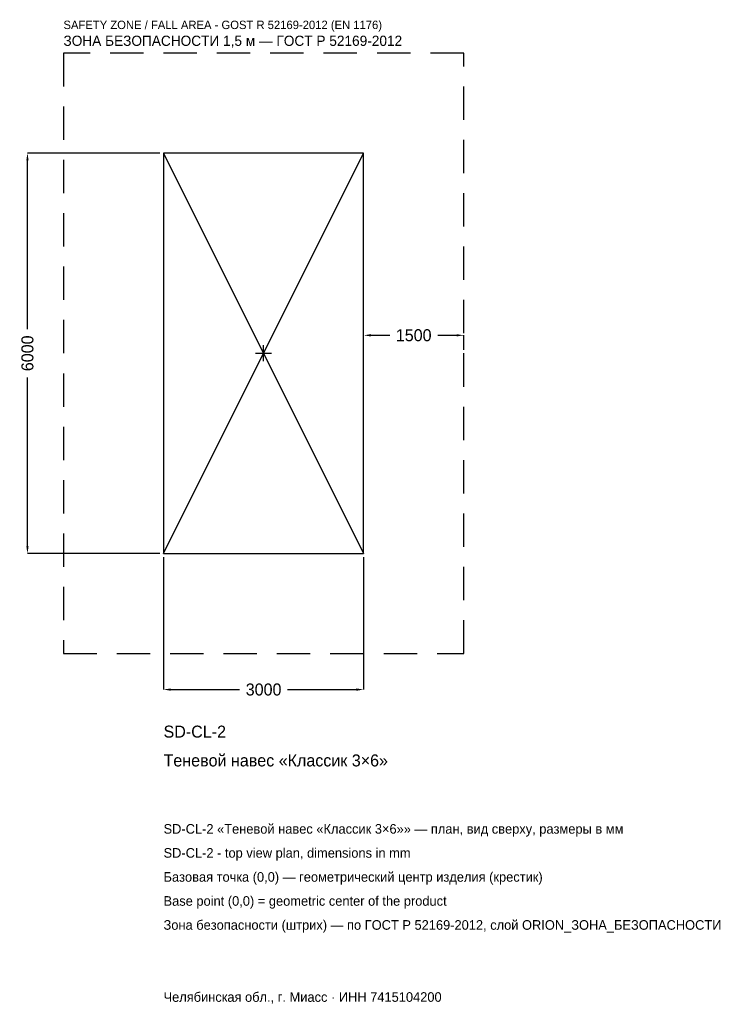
# Model space of a CAD drawing. Header units: metres. Extents: x -3657 to 6981, y -9757 to 5001.
import ezdxf

# ---------------------------------------------------------------- set-up
doc = ezdxf.new("R2010")
doc.units = ezdxf.units.M
doc.linetypes.add('DASHED', pattern=[800, 500, -300])
for name, color, linetype in [('ORION_ДАННЫЕ', 3, 'Continuous'), ('ORION_ЗОНА_БЕЗОПАСНОСТИ', 1, 'Continuous'), ('ORION_КОНТУР', 7, 'Continuous'), ('ORION_РАЗМЕРЫ', 8, 'Continuous')]:
    doc.layers.add(name, color=color, linetype=linetype)
doc.dimstyles.new('ORION', dxfattribs={"dimtxt": 180, "dimasz": 108, "dimexe": 1.25, "dimexo": 54, "dimtad": 1, "dimdec": 0, "dimcen": 2.5, "dimazin": 3, "dimtfac": 1, "dimtmove": 0, "dimatfit": 3, "dimarcsym": 0})

# ---------------------------------------------------------------- blocks, each defined once
blk = doc.blocks.new('_CLOSEDFILLED')
at = {"color": 0, "linetype": 'BYBLOCK'}
blk.add_solid([(-1, 0.16), (0, 0), (-1, -0.16)], dxfattribs=at)
blk = doc.blocks.new('*D1')
for p, q in [((-1500, -3054), (-1500, -5040)), ((1500, -3054), (1500, -5040)), ((-1392, -5040), (-360, -5040)), ((360, -5040), (1392, -5040))]:
    blk.add_line(p, q)
at = {"layer": 'Defpoints'}
for p in [(-1500, -3000), (1500, -3000), (-1500, -5040)]:
    blk.add_point(p, dxfattribs=at)
at = {"layer": 'ORION_РАЗМЕРЫ', "xscale": 108, "yscale": 108, "rotation": 180}
blk.add_blockref('_CLOSEDFILLED', (-1500, -5040), dxfattribs=at)
at = {"layer": 'ORION_РАЗМЕРЫ', "xscale": 108, "yscale": 108}
blk.add_blockref('_CLOSEDFILLED', (1500, -5040), dxfattribs=at)
at = {"layer": 'ORION_РАЗМЕРЫ', "insert": (0, -5040), "char_height": 180, "attachment_point": 5}
blk.add_mtext('3000', dxfattribs=at)
blk = doc.blocks.new('*D2')
for p, q in [((-1554, 3000), (-3540, 3000)), ((-3540, 360), (-3540, 2892)), ((-3540, -2892), (-3540, -360)), ((-1554, -3000), (-3540, -3000))]:
    blk.add_line(p, q)
at = {"layer": 'Defpoints'}
for p in [(-1500, 3000), (-3540, -3000), (-1500, -3000)]:
    blk.add_point(p, dxfattribs=at)
at = {"layer": 'ORION_РАЗМЕРЫ', "xscale": 108, "yscale": 108}
for p, rotation in [((-3540, 3000), 90), ((-3540, -3000), 270)]:
    blk.add_blockref('_CLOSEDFILLED', p, dxfattribs=dict(at, rotation=rotation))
at = {"layer": 'ORION_РАЗМЕРЫ', "insert": (-3540, 0), "char_height": 180, "attachment_point": 5, "rotation": 90}
blk.add_mtext('6000', dxfattribs=at)
blk = doc.blocks.new('*D3')
for p, q in [((1500, 54), (1500, 270)), ((1608, 270), (1890, 270)), ((2610, 270), (2892, 270)), ((3000, 54), (3000, 270))]:
    blk.add_line(p, q)
at = {"layer": 'Defpoints'}
for p in [(1500, 270), (1500, 0), (3000, 0)]:
    blk.add_point(p, dxfattribs=at)
at = {"layer": 'ORION_РАЗМЕРЫ', "xscale": 108, "yscale": 108, "rotation": 180}
blk.add_blockref('_CLOSEDFILLED', (1500, 270), dxfattribs=at)
at = {"layer": 'ORION_РАЗМЕРЫ', "xscale": 108, "yscale": 108}
blk.add_blockref('_CLOSEDFILLED', (3000, 270), dxfattribs=at)
at = {"layer": 'ORION_РАЗМЕРЫ', "insert": (2250, 270), "char_height": 180, "attachment_point": 5}
blk.add_mtext('1500', dxfattribs=at)
blk = doc.blocks.new('ОРИОН SD-CL-2 Теневой навес Классик 3×6')
at = {"layer": 'ORION_ЗОНА_БЕЗОПАСНОСТИ', "linetype": 'DASHED'}
blk.add_lwpolyline([(-3000, -4500), (3000, -4500), (3000, 4500), (-3000, 4500)], close=True, dxfattribs=at)
at = {"layer": 'ORION_КОНТУР'}
for p, q in [((-1500, -3000), (1500, 3000)), ((-1500, 3000), (1500, -3000))]:
    blk.add_line(p, q, dxfattribs=at)
blk.add_lwpolyline([(-1500, -3000), (1500, -3000), (1500, 3000), (-1500, 3000)], close=True, dxfattribs=at)
at = {"layer": 'ORION_РАЗМЕРЫ'}
for p, q in [((-120, 0), (120, 0)), ((0, -120), (0, 120))]:
    blk.add_line(p, q, dxfattribs=at)
at = {"layer": 'ORION_ДАННЫЕ'}
for tag, p in [('АРТИКУЛ', (-1500, -5760)), ('НАИМЕНОВАНИЕ', (-1500, -6192))]:
    blk.add_attdef(tag, p, '', height=180, dxfattribs=at)
at = {"layer": 'ORION_ДАННЫЕ', "flags": 1}
for tag, p in [('ПРОИЗВОДИТЕЛЬ', (-1500, -6624)), ('ТЕЛЕФОН', (-1500, -7056)), ('САЙТ', (-1500, -7920)), ('АДРЕС', (-1500, -8352)), ('РЕКВИЗИТЫ', (-1500, -8784)), ('ГАБАРИТЫ', (-1500, -9216)), ('ЗОНА_БЕЗОПАСНОСТИ', (-1500, -9648))]:
    blk.add_attdef(tag, p, '', height=180, dxfattribs=at)
at = {"layer": 'ORION_ЗОНА_БЕЗОПАСНОСТИ', "color": 1}
for s, height, p in [('SAFETY ZONE / FALL AREA - GOST R 52169-2012 (EN 1176)', 126, (-3000, 4860)), ('ЗОНА БЕЗОПАСНОСТИ 1,5 м — ГОСТ Р 52169-2012', 153, (-3000, 4608))]:
    blk.add_text(s, height=height, dxfattribs=at).set_placement(p)
at = {"layer": 'ORION_РАЗМЕРЫ'}
dim = blk.add_linear_dim(base=(-3540, -3000), p1=(-1500, -3000), p2=(-1500, 3000), angle=90, dimstyle='ORION', dxfattribs=at)
dim.commit()
dim.dimension.update_dxf_attribs({"geometry": '*D2', "text_midpoint": (-3540, 0)})
for base, p1, p2, picture, middle in [((1500, 270), (1500, 0), (3000, 0), '*D3', (2250, 270)), ((-1500, -5040), (-1500, -3000), (1500, -3000), '*D1', (0, -5040))]:
    dim = blk.add_linear_dim(base=base, p1=p1, p2=p2, dimstyle='ORION', dxfattribs=at)
    dim.commit()
    dim.dimension.update_dxf_attribs({"geometry": picture, "text_midpoint": middle})

msp = doc.modelspace()

# ---------------------------------------------------------------- block references
msp.add_blockref('ОРИОН SD-CL-2 Теневой навес Классик 3×6', (0, 0)).add_auto_attribs({'АРТИКУЛ': 'SD-CL-2', 'НАИМЕНОВАНИЕ': 'Теневой навес «Классик 3×6»'})

# ---------------------------------------------------------------- texts
at = {"layer": 'ORION_ДАННЫЕ', "color": 3}
for s, p in [('SD-CL-2 «Теневой навес «Классик 3×6»» — план, вид сверху, размеры в мм', (-1500, -7200)), ('SD-CL-2 - top view plan, dimensions in mm', (-1500, -7560)), ('Челябинская обл., г. Миасс · ИНН 7415104200', (-1500, -9720))]:
    msp.add_text(s, height=144, dxfattribs=at).set_placement(p)
at = {"layer": 'ORION_ДАННЫЕ', "color": 7}
for s, p in [('Базовая точка (0,0) — геометрический центр изделия (крестик)', (-1500, -7920)), ('Base point (0,0) = geometric center of the product', (-1500, -8280))]:
    msp.add_text(s, height=144, dxfattribs=at).set_placement(p)
at = {"layer": 'ORION_ДАННЫЕ', "color": 1}
msp.add_text('Зона безопасности (штрих) — по ГОСТ Р 52169-2012, слой ORION_ЗОНА_БЕЗОПАСНОСТИ', height=144, dxfattribs=at).set_placement((-1500, -8640))

doc.saveas('drawing.dxf')
